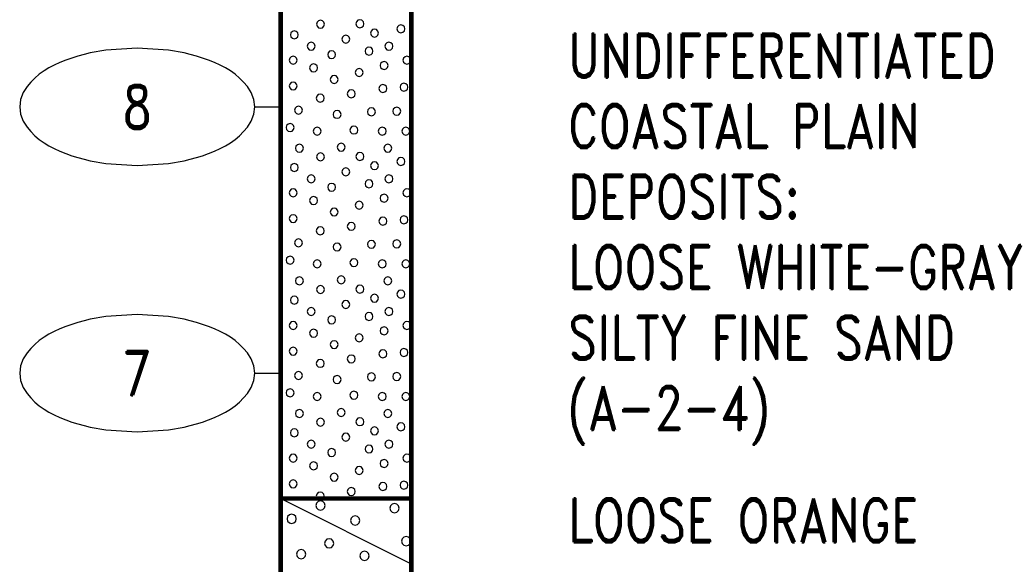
# Model space of a CAD drawing. Extents: x -12 to 875, y 345 to 518.
# Tile 5 of 16: x -12 to 25, y 463 to 484. Entities that reach past the tile are written whole.
import ezdxf
from ezdxf.enums import TextEntityAlignment as Align

# ---------------------------------------------------------------- set-up
doc = ezdxf.new("R2010")
doc.units = 0
doc.linetypes.add('Solid', pattern=[0])
doc.layers.get('0').update_dxf_attribs({"linetype": 'Solid'})
doc.layers.add('EB2-B', color=6, linetype='Solid')
doc.styles.add('ROMAND', font='romand', dxfattribs={"height": 1})

# ---------------------------------------------------------------- blocks, each defined once
blk = doc.blocks.new('DGRFC_NCDOT$NVALUE$ELLIPS')
at = {"color": 7, "linetype": 'Solid'}
blk.add_lwpolyline([(0, -2.5), (1.337, -2.407), (1.998, -2.292), (2.262, -2.231), (2.524, -2.16), (2.783, -2.078), (3.038, -1.985), (3.289, -1.882), (3.536, -1.768), (3.755, -1.657), (3.965, -1.529), (4.165, -1.386), (4.353, -1.227), (4.528, -1.054), (4.689, -0.869), (4.858, -0.606), (4.964, -0.311), (5, 0), (4.964, 0.311), (4.858, 0.606), (4.689, 0.869), (4.528, 1.054), (4.353, 1.227), (4.165, 1.386), (3.965, 1.529), (3.755, 1.657), (3.536, 1.768), (3.289, 1.882), (3.038, 1.985), (2.783, 2.078), (2.524, 2.16), (2.262, 2.231), (1.998, 2.292), (1.337, 2.407), (0, 2.5), (-1.337, 2.407), (-1.998, 2.292), (-2.262, 2.231), (-2.524, 2.16), (-2.783, 2.078), (-3.038, 1.985), (-3.289, 1.882), (-3.536, 1.768), (-3.755, 1.657), (-3.965, 1.529), (-4.165, 1.386), (-4.353, 1.227), (-4.528, 1.054), (-4.689, 0.869), (-4.858, 0.606), (-4.964, 0.311), (-5, 0), (-4.964, -0.311), (-4.858, -0.606), (-4.689, -0.869), (-4.528, -1.054), (-4.353, -1.227), (-4.165, -1.386), (-3.965, -1.529), (-3.755, -1.657), (-3.536, -1.768), (-3.289, -1.882), (-3.038, -1.985), (-2.783, -2.078), (-2.524, -2.16), (-2.262, -2.231), (-1.998, -2.292), (-1.337, -2.407), (0, -2.5)], dxfattribs=at)

msp = doc.modelspace()

# ---------------------------------------------------------------- linework, layer by layer
at = {"layer": 'EB2-B', "color": 7, "linetype": 'Solid', "const_width": 0.178}
for points in [[(-2.5, 490), (-2.5, 466)], [(2.5, 466), (2.5, 490)], [(-2.5, 466), (2.5, 466)], [(-2.5, 466), (-2.5, 456)], [(2.5, 456), (2.5, 466)]]:
    msp.add_lwpolyline(points, dxfattribs=at)
at = {"layer": 'EB2-B', "color": 2, "linetype": 'Solid'}
for points in [[(-0.826, 484.164), (-0.847, 484.24), (-0.902, 484.296), (-0.979, 484.317), (-1.055, 484.296), (-1.111, 484.24), (-1.131, 484.164), (-1.111, 484.088), (-1.055, 484.032), (-0.979, 484.012), (-0.902, 484.032), (-0.847, 484.088), (-0.826, 484.164)], [(0.684, 484.182), (0.663, 484.258), (0.608, 484.314), (0.531, 484.335), (0.455, 484.314), (0.399, 484.258), (0.379, 484.182), (0.399, 484.106), (0.455, 484.05), (0.531, 484.03), (0.608, 484.05), (0.663, 484.106), (0.684, 484.182)], [(-1.829, 483.759), (-1.849, 483.835), (-1.905, 483.891), (-1.981, 483.911), (-2.057, 483.891), (-2.113, 483.835), (-2.133, 483.759), (-2.113, 483.683), (-2.057, 483.627), (-1.981, 483.607), (-1.905, 483.627), (-1.849, 483.683), (-1.829, 483.759)], [(1.24, 483.828), (1.22, 483.904), (1.164, 483.96), (1.088, 483.98), (1.012, 483.96), (0.956, 483.904), (0.936, 483.828), (0.956, 483.751), (1.012, 483.696), (1.088, 483.675), (1.164, 483.696), (1.22, 483.751), (1.24, 483.828)], [(2.255, 483.99), (2.234, 484.067), (2.179, 484.122), (2.102, 484.143), (2.026, 484.122), (1.97, 484.067), (1.95, 483.99), (1.97, 483.914), (2.026, 483.858), (2.102, 483.838), (2.179, 483.858), (2.234, 483.914), (2.255, 483.99)], [(0.144, 483.593), (0.123, 483.669), (0.067, 483.725), (-0.009, 483.745), (-0.085, 483.725), (-0.141, 483.669), (-0.161, 483.593), (-0.141, 483.516), (-0.085, 483.461), (-0.009, 483.44), (0.067, 483.461), (0.123, 483.516), (0.144, 483.593)], [(-1.183, 483.322), (-1.203, 483.398), (-1.259, 483.454), (-1.335, 483.474), (-1.411, 483.454), (-1.467, 483.398), (-1.488, 483.322), (-1.467, 483.246), (-1.411, 483.19), (-1.335, 483.169), (-1.259, 483.19), (-1.203, 483.246), (-1.183, 483.322)], [(-0.4, 482.999), (-0.42, 483.075), (-0.476, 483.131), (-0.552, 483.151), (-0.628, 483.131), (-0.684, 483.075), (-0.704, 482.999), (-0.684, 482.923), (-0.628, 482.867), (-0.552, 482.846), (-0.476, 482.867), (-0.42, 482.923), (-0.4, 482.999)], [(1.032, 483.136), (1.011, 483.212), (0.956, 483.268), (0.879, 483.289), (0.803, 483.268), (0.747, 483.212), (0.727, 483.136), (0.747, 483.06), (0.803, 483.004), (0.879, 482.984), (0.956, 483.004), (1.011, 483.06), (1.032, 483.136)], [(1.795, 483.322), (1.774, 483.398), (1.718, 483.454), (1.642, 483.474), (1.566, 483.454), (1.51, 483.398), (1.49, 483.322), (1.51, 483.246), (1.566, 483.19), (1.642, 483.169), (1.718, 483.19), (1.774, 483.246), (1.795, 483.322)], [(-1.874, 482.79), (-1.895, 482.867), (-1.95, 482.922), (-2.027, 482.943), (-2.103, 482.922), (-2.159, 482.867), (-2.179, 482.79), (-2.159, 482.714), (-2.103, 482.658), (-2.027, 482.638), (-1.95, 482.658), (-1.895, 482.714), (-1.874, 482.79)], [(1.609, 482.582), (1.589, 482.658), (1.533, 482.714), (1.457, 482.734), (1.38, 482.714), (1.325, 482.658), (1.304, 482.582), (1.325, 482.506), (1.38, 482.45), (1.457, 482.429), (1.533, 482.45), (1.589, 482.506), (1.609, 482.582)], [(2.486, 482.79), (2.466, 482.867), (2.41, 482.922), (2.334, 482.943), (2.258, 482.922), (2.202, 482.867), (2.181, 482.79), (2.202, 482.714), (2.258, 482.658), (2.334, 482.638), (2.41, 482.658), (2.466, 482.714), (2.486, 482.79)], [(-1.091, 482.49), (-1.112, 482.567), (-1.167, 482.622), (-1.244, 482.643), (-1.32, 482.622), (-1.376, 482.567), (-1.396, 482.49), (-1.376, 482.414), (-1.32, 482.358), (-1.244, 482.338), (-1.167, 482.358), (-1.112, 482.414), (-1.091, 482.49)], [(0.653, 482.315), (0.633, 482.391), (0.577, 482.447), (0.501, 482.467), (0.424, 482.447), (0.369, 482.391), (0.348, 482.315), (0.369, 482.239), (0.424, 482.183), (0.501, 482.162), (0.577, 482.183), (0.633, 482.239), (0.653, 482.315)], [(-0.303, 482.053), (-0.323, 482.129), (-0.379, 482.185), (-0.455, 482.205), (-0.532, 482.185), (-0.587, 482.129), (-0.608, 482.053), (-0.587, 481.977), (-0.532, 481.921), (-0.455, 481.901), (-0.379, 481.921), (-0.323, 481.977), (-0.303, 482.053)], [(-1.874, 481.799), (-1.895, 481.875), (-1.95, 481.931), (-2.027, 481.951), (-2.103, 481.931), (-2.159, 481.875), (-2.179, 481.799), (-2.159, 481.723), (-2.103, 481.667), (-2.027, 481.646), (-1.95, 481.667), (-1.895, 481.723), (-1.874, 481.799)], [(0.353, 481.504), (0.333, 481.58), (0.277, 481.636), (0.201, 481.656), (0.124, 481.636), (0.069, 481.58), (0.048, 481.504), (0.069, 481.428), (0.124, 481.372), (0.201, 481.351), (0.277, 481.372), (0.333, 481.428), (0.353, 481.504)], [(1.563, 481.705), (1.543, 481.781), (1.487, 481.837), (1.411, 481.857), (1.335, 481.837), (1.279, 481.781), (1.258, 481.705), (1.279, 481.628), (1.335, 481.573), (1.411, 481.552), (1.487, 481.573), (1.543, 481.628), (1.563, 481.705)], [(2.372, 481.753), (2.351, 481.829), (2.296, 481.885), (2.219, 481.905), (2.143, 481.885), (2.087, 481.829), (2.067, 481.753), (2.087, 481.677), (2.143, 481.621), (2.219, 481.601), (2.296, 481.621), (2.351, 481.677), (2.372, 481.753)], [(-0.837, 481.336), (-0.857, 481.412), (-0.913, 481.468), (-0.989, 481.488), (-1.066, 481.468), (-1.121, 481.412), (-1.142, 481.336), (-1.121, 481.26), (-1.066, 481.204), (-0.989, 481.184), (-0.913, 481.204), (-0.857, 481.26), (-0.837, 481.336)], [(-1.668, 480.873), (-1.689, 480.949), (-1.745, 481.005), (-1.821, 481.026), (-1.897, 481.005), (-1.953, 480.949), (-1.973, 480.873), (-1.953, 480.797), (-1.897, 480.741), (-1.821, 480.721), (-1.745, 480.741), (-1.689, 480.797), (-1.668, 480.873)], [(-0.191, 480.713), (-0.212, 480.789), (-0.267, 480.845), (-0.344, 480.865), (-0.42, 480.845), (-0.476, 480.789), (-0.496, 480.713), (-0.476, 480.637), (-0.42, 480.581), (-0.344, 480.561), (-0.267, 480.581), (-0.212, 480.637), (-0.191, 480.713)], [(1.123, 480.815), (1.103, 480.891), (1.047, 480.947), (0.971, 480.967), (0.895, 480.947), (0.839, 480.891), (0.819, 480.815), (0.839, 480.739), (0.895, 480.683), (0.971, 480.662), (1.047, 480.683), (1.103, 480.739), (1.123, 480.815)], [(2.095, 480.83), (2.074, 480.906), (2.018, 480.962), (1.942, 480.982), (1.866, 480.962), (1.81, 480.906), (1.79, 480.83), (1.81, 480.754), (1.866, 480.698), (1.942, 480.678), (2.018, 480.698), (2.074, 480.754), (2.095, 480.83)], [(-1.991, 480.207), (-2.012, 480.283), (-2.067, 480.339), (-2.144, 480.36), (-2.22, 480.339), (-2.276, 480.283), (-2.296, 480.207), (-2.276, 480.131), (-2.22, 480.075), (-2.144, 480.055), (-2.067, 480.075), (-2.012, 480.131), (-1.991, 480.207)], [(-0.954, 480.067), (-0.974, 480.143), (-1.03, 480.199), (-1.106, 480.22), (-1.182, 480.199), (-1.238, 480.143), (-1.259, 480.067), (-1.238, 479.991), (-1.182, 479.935), (-1.106, 479.915), (-1.03, 479.935), (-0.974, 479.991), (-0.954, 480.067)], [(0.455, 480.113), (0.434, 480.189), (0.378, 480.245), (0.302, 480.265), (0.226, 480.245), (0.17, 480.189), (0.15, 480.113), (0.17, 480.037), (0.226, 479.981), (0.302, 479.961), (0.378, 479.981), (0.434, 480.037), (0.455, 480.113)], [(1.54, 480.067), (1.52, 480.143), (1.464, 480.199), (1.388, 480.22), (1.312, 480.199), (1.256, 480.143), (1.236, 480.067), (1.256, 479.991), (1.312, 479.935), (1.388, 479.915), (1.464, 479.935), (1.52, 479.991), (1.54, 480.067)], [(2.44, 480.067), (2.42, 480.143), (2.364, 480.199), (2.288, 480.22), (2.212, 480.199), (2.156, 480.143), (2.136, 480.067), (2.156, 479.991), (2.212, 479.935), (2.288, 479.915), (2.364, 479.935), (2.42, 479.991), (2.44, 480.067)], [(-1.636, 479.415), (-1.657, 479.491), (-1.712, 479.547), (-1.789, 479.567), (-1.865, 479.547), (-1.921, 479.491), (-1.941, 479.415), (-1.921, 479.339), (-1.865, 479.283), (-1.789, 479.262), (-1.712, 479.283), (-1.657, 479.339), (-1.636, 479.415)], [(-0.034, 479.454), (-0.055, 479.53), (-0.11, 479.586), (-0.187, 479.606), (-0.263, 479.586), (-0.319, 479.53), (-0.339, 479.454), (-0.319, 479.378), (-0.263, 479.322), (-0.187, 479.302), (-0.11, 479.322), (-0.055, 479.378), (-0.034, 479.454)], [(1.753, 479.415), (1.733, 479.491), (1.677, 479.547), (1.601, 479.567), (1.524, 479.547), (1.469, 479.491), (1.448, 479.415), (1.469, 479.338), (1.524, 479.283), (1.601, 479.262), (1.677, 479.283), (1.733, 479.338), (1.753, 479.415)], [(-0.826, 479.084), (-0.847, 479.16), (-0.902, 479.216), (-0.979, 479.237), (-1.055, 479.216), (-1.111, 479.16), (-1.131, 479.084), (-1.111, 479.008), (-1.055, 478.952), (-0.979, 478.932), (-0.902, 478.952), (-0.847, 479.008), (-0.826, 479.084)], [(0.684, 479.102), (0.663, 479.178), (0.608, 479.234), (0.531, 479.255), (0.455, 479.234), (0.399, 479.178), (0.379, 479.102), (0.399, 479.026), (0.455, 478.97), (0.531, 478.95), (0.608, 478.97), (0.663, 479.026), (0.684, 479.102)], [(2.255, 478.91), (2.234, 478.987), (2.179, 479.042), (2.102, 479.063), (2.026, 479.042), (1.97, 478.987), (1.95, 478.91), (1.97, 478.834), (2.026, 478.778), (2.102, 478.758), (2.179, 478.778), (2.234, 478.834), (2.255, 478.91)], [(-1.829, 478.679), (-1.849, 478.755), (-1.905, 478.811), (-1.981, 478.831), (-2.057, 478.811), (-2.113, 478.755), (-2.133, 478.679), (-2.113, 478.603), (-2.057, 478.547), (-1.981, 478.527), (-1.905, 478.547), (-1.849, 478.603), (-1.829, 478.679)], [(0.144, 478.513), (0.123, 478.589), (0.067, 478.645), (-0.009, 478.665), (-0.085, 478.645), (-0.141, 478.589), (-0.161, 478.513), (-0.141, 478.436), (-0.085, 478.381), (-0.009, 478.36), (0.067, 478.381), (0.123, 478.436), (0.144, 478.513)], [(1.24, 478.748), (1.22, 478.824), (1.164, 478.88), (1.088, 478.9), (1.012, 478.88), (0.956, 478.824), (0.936, 478.748), (0.956, 478.671), (1.012, 478.616), (1.088, 478.595), (1.164, 478.616), (1.22, 478.671), (1.24, 478.748)], [(-1.183, 478.242), (-1.203, 478.318), (-1.259, 478.374), (-1.335, 478.394), (-1.411, 478.374), (-1.467, 478.318), (-1.488, 478.242), (-1.467, 478.166), (-1.411, 478.11), (-1.335, 478.089), (-1.259, 478.11), (-1.203, 478.166), (-1.183, 478.242)], [(1.032, 478.056), (1.011, 478.132), (0.956, 478.188), (0.879, 478.209), (0.803, 478.188), (0.747, 478.132), (0.727, 478.056), (0.747, 477.98), (0.803, 477.924), (0.879, 477.904), (0.956, 477.924), (1.011, 477.98), (1.032, 478.056)], [(1.795, 478.242), (1.774, 478.318), (1.718, 478.374), (1.642, 478.394), (1.566, 478.374), (1.51, 478.318), (1.49, 478.242), (1.51, 478.166), (1.566, 478.11), (1.642, 478.089), (1.718, 478.11), (1.774, 478.166), (1.795, 478.242)], [(-1.874, 477.71), (-1.895, 477.787), (-1.95, 477.842), (-2.027, 477.863), (-2.103, 477.842), (-2.159, 477.787), (-2.179, 477.71), (-2.159, 477.634), (-2.103, 477.578), (-2.027, 477.558), (-1.95, 477.578), (-1.895, 477.634), (-1.874, 477.71)], [(-0.4, 477.919), (-0.42, 477.995), (-0.476, 478.051), (-0.552, 478.071), (-0.628, 478.051), (-0.684, 477.995), (-0.704, 477.919), (-0.684, 477.843), (-0.628, 477.787), (-0.552, 477.766), (-0.476, 477.787), (-0.42, 477.843), (-0.4, 477.919)], [(2.486, 477.71), (2.466, 477.787), (2.41, 477.842), (2.334, 477.863), (2.258, 477.842), (2.202, 477.787), (2.181, 477.71), (2.202, 477.634), (2.258, 477.578), (2.334, 477.558), (2.41, 477.578), (2.466, 477.634), (2.486, 477.71)], [(-1.091, 477.41), (-1.112, 477.487), (-1.167, 477.542), (-1.244, 477.563), (-1.32, 477.542), (-1.376, 477.487), (-1.396, 477.41), (-1.376, 477.334), (-1.32, 477.278), (-1.244, 477.258), (-1.167, 477.278), (-1.112, 477.334), (-1.091, 477.41)], [(1.609, 477.502), (1.589, 477.578), (1.533, 477.634), (1.457, 477.654), (1.38, 477.634), (1.325, 477.578), (1.304, 477.502), (1.325, 477.426), (1.38, 477.37), (1.457, 477.349), (1.533, 477.37), (1.589, 477.426), (1.609, 477.502)], [(-0.303, 476.973), (-0.323, 477.049), (-0.379, 477.105), (-0.455, 477.125), (-0.532, 477.105), (-0.587, 477.049), (-0.608, 476.973), (-0.587, 476.897), (-0.532, 476.841), (-0.455, 476.821), (-0.379, 476.841), (-0.323, 476.897), (-0.303, 476.973)], [(0.653, 477.235), (0.633, 477.311), (0.577, 477.367), (0.501, 477.387), (0.424, 477.367), (0.369, 477.311), (0.348, 477.235), (0.369, 477.159), (0.424, 477.103), (0.501, 477.082), (0.577, 477.103), (0.633, 477.159), (0.653, 477.235)], [(-1.874, 476.719), (-1.895, 476.795), (-1.95, 476.851), (-2.027, 476.871), (-2.103, 476.851), (-2.159, 476.795), (-2.179, 476.719), (-2.159, 476.643), (-2.103, 476.587), (-2.027, 476.566), (-1.95, 476.587), (-1.895, 476.643), (-1.874, 476.719)], [(1.563, 476.625), (1.543, 476.701), (1.487, 476.757), (1.411, 476.777), (1.335, 476.757), (1.279, 476.701), (1.258, 476.625), (1.279, 476.548), (1.335, 476.493), (1.411, 476.472), (1.487, 476.493), (1.543, 476.548), (1.563, 476.625)], [(2.372, 476.673), (2.351, 476.749), (2.296, 476.805), (2.219, 476.825), (2.143, 476.805), (2.087, 476.749), (2.067, 476.673), (2.087, 476.597), (2.143, 476.541), (2.219, 476.521), (2.296, 476.541), (2.351, 476.597), (2.372, 476.673)], [(-0.837, 476.256), (-0.857, 476.332), (-0.913, 476.388), (-0.989, 476.408), (-1.066, 476.388), (-1.121, 476.332), (-1.142, 476.256), (-1.121, 476.18), (-1.066, 476.124), (-0.989, 476.104), (-0.913, 476.124), (-0.857, 476.18), (-0.837, 476.256)], [(0.353, 476.424), (0.333, 476.5), (0.277, 476.556), (0.201, 476.576), (0.124, 476.556), (0.069, 476.5), (0.048, 476.424), (0.069, 476.348), (0.124, 476.292), (0.201, 476.271), (0.277, 476.292), (0.333, 476.348), (0.353, 476.424)], [(-1.668, 475.793), (-1.689, 475.869), (-1.745, 475.925), (-1.821, 475.946), (-1.897, 475.925), (-1.953, 475.869), (-1.973, 475.793), (-1.953, 475.717), (-1.897, 475.661), (-1.821, 475.641), (-1.745, 475.661), (-1.689, 475.717), (-1.668, 475.793)], [(-0.191, 475.633), (-0.212, 475.709), (-0.267, 475.765), (-0.344, 475.785), (-0.42, 475.765), (-0.476, 475.709), (-0.496, 475.633), (-0.476, 475.557), (-0.42, 475.501), (-0.344, 475.481), (-0.267, 475.501), (-0.212, 475.557), (-0.191, 475.633)], [(1.123, 475.735), (1.103, 475.811), (1.047, 475.867), (0.971, 475.887), (0.895, 475.867), (0.839, 475.811), (0.819, 475.735), (0.839, 475.659), (0.895, 475.603), (0.971, 475.582), (1.047, 475.603), (1.103, 475.659), (1.123, 475.735)], [(2.095, 475.75), (2.074, 475.826), (2.018, 475.882), (1.942, 475.902), (1.866, 475.882), (1.81, 475.826), (1.79, 475.75), (1.81, 475.674), (1.866, 475.618), (1.942, 475.598), (2.018, 475.618), (2.074, 475.674), (2.095, 475.75)], [(-1.991, 475.127), (-2.012, 475.203), (-2.067, 475.259), (-2.144, 475.28), (-2.22, 475.259), (-2.276, 475.203), (-2.296, 475.127), (-2.276, 475.051), (-2.22, 474.995), (-2.144, 474.975), (-2.067, 474.995), (-2.012, 475.051), (-1.991, 475.127)], [(0.455, 475.033), (0.434, 475.109), (0.378, 475.165), (0.302, 475.185), (0.226, 475.165), (0.17, 475.109), (0.15, 475.033), (0.17, 474.957), (0.226, 474.901), (0.302, 474.881), (0.378, 474.901), (0.434, 474.957), (0.455, 475.033)], [(-0.954, 474.987), (-0.974, 475.063), (-1.03, 475.119), (-1.106, 475.14), (-1.182, 475.119), (-1.238, 475.063), (-1.259, 474.987), (-1.238, 474.911), (-1.182, 474.855), (-1.106, 474.835), (-1.03, 474.855), (-0.974, 474.911), (-0.954, 474.987)], [(1.54, 474.987), (1.52, 475.063), (1.464, 475.119), (1.388, 475.14), (1.312, 475.119), (1.256, 475.063), (1.236, 474.987), (1.256, 474.911), (1.312, 474.855), (1.388, 474.835), (1.464, 474.855), (1.52, 474.911), (1.54, 474.987)], [(2.44, 474.987), (2.42, 475.063), (2.364, 475.119), (2.288, 475.14), (2.212, 475.119), (2.156, 475.063), (2.136, 474.987), (2.156, 474.911), (2.212, 474.855), (2.288, 474.835), (2.364, 474.855), (2.42, 474.911), (2.44, 474.987)], [(-1.636, 474.335), (-1.657, 474.411), (-1.712, 474.467), (-1.789, 474.487), (-1.865, 474.467), (-1.921, 474.411), (-1.941, 474.335), (-1.921, 474.259), (-1.865, 474.203), (-1.789, 474.182), (-1.712, 474.203), (-1.657, 474.259), (-1.636, 474.335)], [(-0.034, 474.374), (-0.055, 474.45), (-0.11, 474.506), (-0.187, 474.526), (-0.263, 474.506), (-0.319, 474.45), (-0.339, 474.374), (-0.319, 474.298), (-0.263, 474.242), (-0.187, 474.222), (-0.11, 474.242), (-0.055, 474.298), (-0.034, 474.374)], [(1.753, 474.335), (1.733, 474.411), (1.677, 474.467), (1.601, 474.487), (1.524, 474.467), (1.469, 474.411), (1.448, 474.335), (1.469, 474.258), (1.524, 474.203), (1.601, 474.182), (1.677, 474.203), (1.733, 474.258), (1.753, 474.335)], [(-0.826, 474.004), (-0.847, 474.08), (-0.902, 474.136), (-0.979, 474.157), (-1.055, 474.136), (-1.111, 474.08), (-1.131, 474.004), (-1.111, 473.928), (-1.055, 473.872), (-0.979, 473.852), (-0.902, 473.872), (-0.847, 473.928), (-0.826, 474.004)], [(0.684, 474.022), (0.663, 474.098), (0.608, 474.154), (0.531, 474.175), (0.455, 474.154), (0.399, 474.098), (0.379, 474.022), (0.399, 473.946), (0.455, 473.89), (0.531, 473.87), (0.608, 473.89), (0.663, 473.946), (0.684, 474.022)], [(-1.829, 473.599), (-1.849, 473.675), (-1.905, 473.731), (-1.981, 473.751), (-2.057, 473.731), (-2.113, 473.675), (-2.133, 473.599), (-2.113, 473.523), (-2.057, 473.467), (-1.981, 473.447), (-1.905, 473.467), (-1.849, 473.523), (-1.829, 473.599)], [(1.24, 473.668), (1.22, 473.744), (1.164, 473.8), (1.088, 473.82), (1.012, 473.8), (0.956, 473.744), (0.936, 473.668), (0.956, 473.591), (1.012, 473.536), (1.088, 473.515), (1.164, 473.536), (1.22, 473.591), (1.24, 473.668)], [(2.255, 473.83), (2.234, 473.907), (2.179, 473.962), (2.102, 473.983), (2.026, 473.962), (1.97, 473.907), (1.95, 473.83), (1.97, 473.754), (2.026, 473.698), (2.102, 473.678), (2.179, 473.698), (2.234, 473.754), (2.255, 473.83)], [(-1.183, 473.162), (-1.203, 473.238), (-1.259, 473.294), (-1.335, 473.314), (-1.411, 473.294), (-1.467, 473.238), (-1.488, 473.162), (-1.467, 473.086), (-1.411, 473.03), (-1.335, 473.009), (-1.259, 473.03), (-1.203, 473.086), (-1.183, 473.162)], [(0.144, 473.433), (0.123, 473.509), (0.067, 473.565), (-0.009, 473.585), (-0.085, 473.565), (-0.141, 473.509), (-0.161, 473.433), (-0.141, 473.356), (-0.085, 473.301), (-0.009, 473.28), (0.067, 473.301), (0.123, 473.356), (0.144, 473.433)], [(1.795, 473.162), (1.774, 473.238), (1.718, 473.294), (1.642, 473.314), (1.566, 473.294), (1.51, 473.238), (1.49, 473.162), (1.51, 473.086), (1.566, 473.03), (1.642, 473.009), (1.718, 473.03), (1.774, 473.086), (1.795, 473.162)], [(-0.4, 472.839), (-0.42, 472.915), (-0.476, 472.971), (-0.552, 472.991), (-0.628, 472.971), (-0.684, 472.915), (-0.704, 472.839), (-0.684, 472.763), (-0.628, 472.707), (-0.552, 472.686), (-0.476, 472.707), (-0.42, 472.763), (-0.4, 472.839)], [(1.032, 472.976), (1.011, 473.052), (0.956, 473.108), (0.879, 473.129), (0.803, 473.108), (0.747, 473.052), (0.727, 472.976), (0.747, 472.9), (0.803, 472.844), (0.879, 472.824), (0.956, 472.844), (1.011, 472.9), (1.032, 472.976)], [(-1.874, 472.63), (-1.895, 472.707), (-1.95, 472.762), (-2.027, 472.783), (-2.103, 472.762), (-2.159, 472.707), (-2.179, 472.63), (-2.159, 472.554), (-2.103, 472.498), (-2.027, 472.478), (-1.95, 472.498), (-1.895, 472.554), (-1.874, 472.63)], [(1.609, 472.422), (1.589, 472.498), (1.533, 472.554), (1.457, 472.574), (1.38, 472.554), (1.325, 472.498), (1.304, 472.422), (1.325, 472.346), (1.38, 472.29), (1.457, 472.269), (1.533, 472.29), (1.589, 472.346), (1.609, 472.422)], [(2.486, 472.63), (2.466, 472.707), (2.41, 472.762), (2.334, 472.783), (2.258, 472.762), (2.202, 472.707), (2.181, 472.63), (2.202, 472.554), (2.258, 472.498), (2.334, 472.478), (2.41, 472.498), (2.466, 472.554), (2.486, 472.63)], [(-1.091, 472.33), (-1.112, 472.407), (-1.167, 472.462), (-1.244, 472.483), (-1.32, 472.462), (-1.376, 472.407), (-1.396, 472.33), (-1.376, 472.254), (-1.32, 472.198), (-1.244, 472.178), (-1.167, 472.198), (-1.112, 472.254), (-1.091, 472.33)], [(0.653, 472.155), (0.633, 472.231), (0.577, 472.287), (0.501, 472.307), (0.424, 472.287), (0.369, 472.231), (0.348, 472.155), (0.369, 472.079), (0.424, 472.023), (0.501, 472.002), (0.577, 472.023), (0.633, 472.079), (0.653, 472.155)], [(-1.874, 471.639), (-1.895, 471.715), (-1.95, 471.771), (-2.027, 471.791), (-2.103, 471.771), (-2.159, 471.715), (-2.179, 471.639), (-2.159, 471.563), (-2.103, 471.507), (-2.027, 471.486), (-1.95, 471.507), (-1.895, 471.563), (-1.874, 471.639)], [(-0.303, 471.893), (-0.323, 471.969), (-0.379, 472.025), (-0.455, 472.045), (-0.532, 472.025), (-0.587, 471.969), (-0.608, 471.893), (-0.587, 471.817), (-0.532, 471.761), (-0.455, 471.741), (-0.379, 471.761), (-0.323, 471.817), (-0.303, 471.893)], [(0.353, 471.344), (0.333, 471.42), (0.277, 471.476), (0.201, 471.496), (0.124, 471.476), (0.069, 471.42), (0.048, 471.344), (0.069, 471.268), (0.124, 471.212), (0.201, 471.191), (0.277, 471.212), (0.333, 471.268), (0.353, 471.344)], [(1.563, 471.545), (1.543, 471.621), (1.487, 471.677), (1.411, 471.697), (1.335, 471.677), (1.279, 471.621), (1.258, 471.545), (1.279, 471.468), (1.335, 471.413), (1.411, 471.392), (1.487, 471.413), (1.543, 471.468), (1.563, 471.545)], [(2.372, 471.593), (2.351, 471.669), (2.296, 471.725), (2.219, 471.745), (2.143, 471.725), (2.087, 471.669), (2.067, 471.593), (2.087, 471.517), (2.143, 471.461), (2.219, 471.441), (2.296, 471.461), (2.351, 471.517), (2.372, 471.593)], [(-0.837, 471.176), (-0.857, 471.252), (-0.913, 471.308), (-0.989, 471.328), (-1.066, 471.308), (-1.121, 471.252), (-1.142, 471.176), (-1.121, 471.1), (-1.066, 471.044), (-0.989, 471.024), (-0.913, 471.044), (-0.857, 471.1), (-0.837, 471.176)], [(-1.668, 470.713), (-1.689, 470.789), (-1.745, 470.845), (-1.821, 470.866), (-1.897, 470.845), (-1.953, 470.789), (-1.973, 470.713), (-1.953, 470.637), (-1.897, 470.581), (-1.821, 470.561), (-1.745, 470.581), (-1.689, 470.637), (-1.668, 470.713)], [(-0.191, 470.553), (-0.212, 470.629), (-0.267, 470.685), (-0.344, 470.705), (-0.42, 470.685), (-0.476, 470.629), (-0.496, 470.553), (-0.476, 470.477), (-0.42, 470.421), (-0.344, 470.401), (-0.267, 470.421), (-0.212, 470.477), (-0.191, 470.553)], [(1.123, 470.655), (1.103, 470.731), (1.047, 470.787), (0.971, 470.807), (0.895, 470.787), (0.839, 470.731), (0.819, 470.655), (0.839, 470.579), (0.895, 470.523), (0.971, 470.502), (1.047, 470.523), (1.103, 470.579), (1.123, 470.655)], [(2.095, 470.67), (2.074, 470.746), (2.018, 470.802), (1.942, 470.822), (1.866, 470.802), (1.81, 470.746), (1.79, 470.67), (1.81, 470.594), (1.866, 470.538), (1.942, 470.518), (2.018, 470.538), (2.074, 470.594), (2.095, 470.67)], [(-1.991, 470.047), (-2.012, 470.123), (-2.067, 470.179), (-2.144, 470.2), (-2.22, 470.179), (-2.276, 470.123), (-2.296, 470.047), (-2.276, 469.971), (-2.22, 469.915), (-2.144, 469.895), (-2.067, 469.915), (-2.012, 469.971), (-1.991, 470.047)], [(-0.954, 469.907), (-0.974, 469.983), (-1.03, 470.039), (-1.106, 470.06), (-1.182, 470.039), (-1.238, 469.983), (-1.259, 469.907), (-1.238, 469.831), (-1.182, 469.775), (-1.106, 469.755), (-1.03, 469.775), (-0.974, 469.831), (-0.954, 469.907)], [(0.455, 469.953), (0.434, 470.029), (0.378, 470.085), (0.302, 470.105), (0.226, 470.085), (0.17, 470.029), (0.15, 469.953), (0.17, 469.877), (0.226, 469.821), (0.302, 469.801), (0.378, 469.821), (0.434, 469.877), (0.455, 469.953)], [(1.54, 469.907), (1.52, 469.983), (1.464, 470.039), (1.388, 470.06), (1.312, 470.039), (1.256, 469.983), (1.236, 469.907), (1.256, 469.831), (1.312, 469.775), (1.388, 469.755), (1.464, 469.775), (1.52, 469.831), (1.54, 469.907)], [(2.44, 469.907), (2.42, 469.983), (2.364, 470.039), (2.288, 470.06), (2.212, 470.039), (2.156, 469.983), (2.136, 469.907), (2.156, 469.831), (2.212, 469.775), (2.288, 469.755), (2.364, 469.775), (2.42, 469.831), (2.44, 469.907)], [(-1.636, 469.255), (-1.657, 469.331), (-1.712, 469.387), (-1.789, 469.407), (-1.865, 469.387), (-1.921, 469.331), (-1.941, 469.255), (-1.921, 469.179), (-1.865, 469.123), (-1.789, 469.102), (-1.712, 469.123), (-1.657, 469.179), (-1.636, 469.255)], [(-0.034, 469.294), (-0.055, 469.37), (-0.11, 469.426), (-0.187, 469.446), (-0.263, 469.426), (-0.319, 469.37), (-0.339, 469.294), (-0.319, 469.218), (-0.263, 469.162), (-0.187, 469.142), (-0.11, 469.162), (-0.055, 469.218), (-0.034, 469.294)], [(1.753, 469.255), (1.733, 469.331), (1.677, 469.387), (1.601, 469.407), (1.524, 469.387), (1.469, 469.331), (1.448, 469.255), (1.469, 469.178), (1.524, 469.123), (1.601, 469.102), (1.677, 469.123), (1.733, 469.178), (1.753, 469.255)], [(-0.826, 468.924), (-0.847, 469), (-0.902, 469.056), (-0.979, 469.077), (-1.055, 469.056), (-1.111, 469), (-1.131, 468.924), (-1.111, 468.848), (-1.055, 468.792), (-0.979, 468.772), (-0.902, 468.792), (-0.847, 468.848), (-0.826, 468.924)], [(0.684, 468.942), (0.663, 469.018), (0.608, 469.074), (0.531, 469.095), (0.455, 469.074), (0.399, 469.018), (0.379, 468.942), (0.399, 468.866), (0.455, 468.81), (0.531, 468.79), (0.608, 468.81), (0.663, 468.866), (0.684, 468.942)], [(2.255, 468.75), (2.234, 468.827), (2.179, 468.882), (2.102, 468.903), (2.026, 468.882), (1.97, 468.827), (1.95, 468.75), (1.97, 468.674), (2.026, 468.618), (2.102, 468.598), (2.179, 468.618), (2.234, 468.674), (2.255, 468.75)], [(-1.829, 468.519), (-1.849, 468.595), (-1.905, 468.651), (-1.981, 468.671), (-2.057, 468.651), (-2.113, 468.595), (-2.133, 468.519), (-2.113, 468.443), (-2.057, 468.387), (-1.981, 468.367), (-1.905, 468.387), (-1.849, 468.443), (-1.829, 468.519)], [(0.144, 468.353), (0.123, 468.429), (0.067, 468.485), (-0.009, 468.505), (-0.085, 468.485), (-0.141, 468.429), (-0.161, 468.353), (-0.141, 468.276), (-0.085, 468.221), (-0.009, 468.2), (0.067, 468.221), (0.123, 468.276), (0.144, 468.353)], [(1.24, 468.588), (1.22, 468.664), (1.164, 468.72), (1.088, 468.74), (1.012, 468.72), (0.956, 468.664), (0.936, 468.588), (0.956, 468.511), (1.012, 468.456), (1.088, 468.435), (1.164, 468.456), (1.22, 468.511), (1.24, 468.588)], [(-1.183, 468.082), (-1.203, 468.158), (-1.259, 468.214), (-1.335, 468.234), (-1.411, 468.214), (-1.467, 468.158), (-1.488, 468.082), (-1.467, 468.006), (-1.411, 467.95), (-1.335, 467.929), (-1.259, 467.95), (-1.203, 468.006), (-1.183, 468.082)], [(1.032, 467.896), (1.011, 467.972), (0.956, 468.028), (0.879, 468.049), (0.803, 468.028), (0.747, 467.972), (0.727, 467.896), (0.747, 467.82), (0.803, 467.764), (0.879, 467.744), (0.956, 467.764), (1.011, 467.82), (1.032, 467.896)], [(1.795, 468.082), (1.774, 468.158), (1.718, 468.214), (1.642, 468.234), (1.566, 468.214), (1.51, 468.158), (1.49, 468.082), (1.51, 468.006), (1.566, 467.95), (1.642, 467.929), (1.718, 467.95), (1.774, 468.006), (1.795, 468.082)], [(-1.874, 467.55), (-1.895, 467.627), (-1.95, 467.682), (-2.027, 467.703), (-2.103, 467.682), (-2.159, 467.627), (-2.179, 467.55), (-2.159, 467.474), (-2.103, 467.418), (-2.027, 467.398), (-1.95, 467.418), (-1.895, 467.474), (-1.874, 467.55)], [(-0.4, 467.759), (-0.42, 467.835), (-0.476, 467.891), (-0.552, 467.911), (-0.628, 467.891), (-0.684, 467.835), (-0.704, 467.759), (-0.684, 467.683), (-0.628, 467.627), (-0.552, 467.606), (-0.476, 467.627), (-0.42, 467.683), (-0.4, 467.759)], [(2.486, 467.55), (2.466, 467.627), (2.41, 467.682), (2.334, 467.703), (2.258, 467.682), (2.202, 467.627), (2.181, 467.55), (2.202, 467.474), (2.258, 467.418), (2.334, 467.398), (2.41, 467.418), (2.466, 467.474), (2.486, 467.55)], [(-1.091, 467.25), (-1.112, 467.327), (-1.167, 467.382), (-1.244, 467.403), (-1.32, 467.382), (-1.376, 467.327), (-1.396, 467.25), (-1.376, 467.174), (-1.32, 467.118), (-1.244, 467.098), (-1.167, 467.118), (-1.112, 467.174), (-1.091, 467.25)], [(1.609, 467.342), (1.589, 467.418), (1.533, 467.474), (1.457, 467.494), (1.38, 467.474), (1.325, 467.418), (1.304, 467.342), (1.325, 467.266), (1.38, 467.21), (1.457, 467.189), (1.533, 467.21), (1.589, 467.266), (1.609, 467.342)], [(-0.303, 466.813), (-0.323, 466.889), (-0.379, 466.945), (-0.455, 466.965), (-0.532, 466.945), (-0.587, 466.889), (-0.608, 466.813), (-0.587, 466.737), (-0.532, 466.681), (-0.455, 466.661), (-0.379, 466.681), (-0.323, 466.737), (-0.303, 466.813)], [(0.653, 467.075), (0.633, 467.151), (0.577, 467.207), (0.501, 467.227), (0.424, 467.207), (0.369, 467.151), (0.348, 467.075), (0.369, 466.999), (0.424, 466.943), (0.501, 466.922), (0.577, 466.943), (0.633, 466.999), (0.653, 467.075)], [(-1.874, 466.559), (-1.895, 466.635), (-1.95, 466.691), (-2.027, 466.711), (-2.103, 466.691), (-2.159, 466.635), (-2.179, 466.559), (-2.159, 466.483), (-2.103, 466.427), (-2.027, 466.406), (-1.95, 466.427), (-1.895, 466.483), (-1.874, 466.559)], [(1.563, 466.465), (1.543, 466.541), (1.487, 466.597), (1.411, 466.617), (1.335, 466.597), (1.279, 466.541), (1.258, 466.465), (1.279, 466.388), (1.335, 466.333), (1.411, 466.312), (1.487, 466.333), (1.543, 466.388), (1.563, 466.465)], [(2.372, 466.513), (2.351, 466.589), (2.296, 466.645), (2.219, 466.665), (2.143, 466.645), (2.087, 466.589), (2.067, 466.513), (2.087, 466.437), (2.143, 466.381), (2.219, 466.361), (2.296, 466.381), (2.351, 466.437), (2.372, 466.513)], [(-0.857, 466.02), (-0.837, 466.096), (-0.857, 466.172), (-0.913, 466.228), (-0.989, 466.248), (-1.066, 466.228), (-1.121, 466.172), (-1.142, 466.096), (-1.121, 466.02), (-1.102, 466), (-0.877, 466), (-0.857, 466.02)], [(0.353, 466.264), (0.333, 466.34), (0.277, 466.396), (0.201, 466.416), (0.124, 466.396), (0.069, 466.34), (0.048, 466.264), (0.069, 466.188), (0.124, 466.132), (0.201, 466.111), (0.277, 466.132), (0.333, 466.188), (0.353, 466.264)], [(-2.5, 466), (2.5, 463.5)], [(-0.799, 465.727), (-0.822, 465.816), (-0.888, 465.881), (-0.976, 465.905), (-1.065, 465.881), (-1.13, 465.816), (-1.154, 465.727), (-1.13, 465.638), (-1.065, 465.573), (-0.976, 465.55), (-0.888, 465.573), (-0.822, 465.638), (-0.799, 465.727)], [(2.031, 465.625), (2.007, 465.714), (1.942, 465.779), (1.853, 465.803), (1.764, 465.779), (1.699, 465.714), (1.675, 465.625), (1.699, 465.537), (1.764, 465.472), (1.853, 465.448), (1.942, 465.472), (2.007, 465.537), (2.031, 465.625)], [(-1.905, 465.224), (-1.929, 465.313), (-1.994, 465.378), (-2.083, 465.402), (-2.172, 465.378), (-2.237, 465.313), (-2.26, 465.224), (-2.237, 465.135), (-2.172, 465.07), (-2.083, 465.046), (-1.994, 465.07), (-1.929, 465.135), (-1.905, 465.224)], [(0.526, 465.158), (0.502, 465.247), (0.437, 465.312), (0.348, 465.335), (0.259, 465.312), (0.194, 465.247), (0.17, 465.158), (0.194, 465.069), (0.259, 465.004), (0.348, 464.98), (0.437, 465.004), (0.502, 465.069), (0.526, 465.158)], [(-0.466, 464.283), (-0.49, 464.372), (-0.555, 464.437), (-0.644, 464.461), (-0.732, 464.437), (-0.798, 464.372), (-0.821, 464.283), (-0.798, 464.194), (-0.732, 464.129), (-0.644, 464.105), (-0.555, 464.129), (-0.49, 464.194), (-0.466, 464.283)], [(2.484, 464.369), (2.46, 464.458), (2.395, 464.523), (2.306, 464.547), (2.217, 464.523), (2.152, 464.458), (2.128, 464.369), (2.152, 464.281), (2.217, 464.216), (2.306, 464.192), (2.395, 464.216), (2.46, 464.281), (2.484, 464.369)], [(-1.536, 463.866), (-1.56, 463.955), (-1.625, 464.02), (-1.714, 464.044), (-1.803, 464.02), (-1.868, 463.955), (-1.892, 463.866), (-1.868, 463.777), (-1.803, 463.712), (-1.714, 463.688), (-1.625, 463.712), (-1.56, 463.777), (-1.536, 463.866)], [(0.889, 463.8), (0.866, 463.889), (0.801, 463.954), (0.712, 463.978), (0.623, 463.954), (0.558, 463.889), (0.534, 463.8), (0.558, 463.711), (0.623, 463.646), (0.712, 463.622), (0.801, 463.646), (0.866, 463.711), (0.889, 463.8)]]:
    msp.add_lwpolyline(points, dxfattribs=at)
at = {"layer": 'EB2-B', "color": 7, "linetype": 'Solid'}
for points in [[(-3.5, 481), (-2.5, 481)], [(-3.5, 470.8), (-2.5, 470.8)]]:
    msp.add_lwpolyline(points, dxfattribs=at)

# ---------------------------------------------------------------- block references
at = {"layer": 'EB2-B', "xscale": 0.9, "yscale": 0.9}
for p in [(-8, 481), (-8, 470.8)]:
    msp.add_blockref('DGRFC_NCDOT$NVALUE$ELLIPS', p, dxfattribs=at)

# ---------------------------------------------------------------- texts
at = {"layer": 'EB2-B', "color": 7, "style": 'ROMAND', "width": 0.78}
for s, p in [('UNDIFFERENTIATED', (8.5, 483.8)), ('COASTAL PLAIN', (8.5, 481.1)), ('DEPOSITS:', (8.5, 478.4)), ('LOOSE WHITE-GRAY', (8.5, 475.7)), ('SILTY FINE SAND', (8.5, 473)), ('(A-2-4)', (8.5, 470.3)), ('LOOSE ORANGE', (8.5, 466))]:
    msp.add_text(s, height=1.674, dxfattribs=at).set_placement(p, align=Align.TOP_LEFT)
for s, p in [('8', (-8, 481)), ('7', (-8, 470.8))]:
    msp.add_text(s, height=1.674, dxfattribs=at).set_placement(p, align=Align.MIDDLE_CENTER)

doc.saveas('drawing.dxf')
